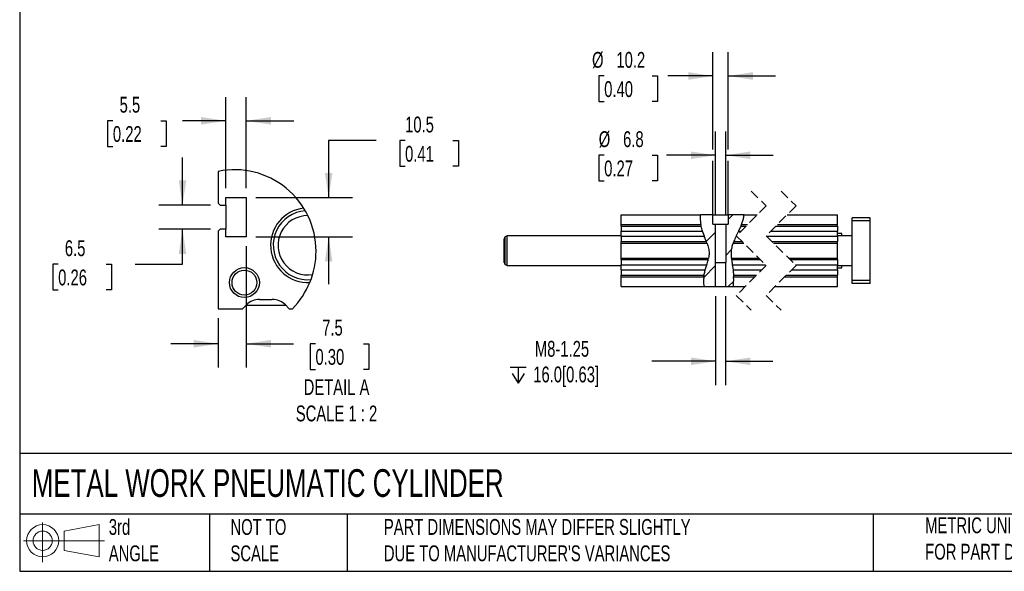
# Model space of a CAD drawing. Header units: millimetres. Extents: x 32 to 1365, y 32 to 1048.
# Tile 1 of 5: x 32 to 691, y 32 to 401. Entities that reach past the tile are written whole.
import ezdxf

# ---------------------------------------------------------------- set-up
doc = ezdxf.new("R2010")
doc.units = ezdxf.units.MM
doc.header["$LTSCALE"] = 5
doc.linetypes.add('SLD-Dashed', pattern=[1.905, 1.27, -0.635])
doc.linetypes.add('SLD-Solid', pattern=[0])
doc.layers.add('DIMENSIONS', color=140, linetype='SLD-Solid', lineweight=25)
doc.layers.add('TEXT', color=140, linetype='SLD-Solid', lineweight=25)
doc.layers.add('HATCH', color=6, linetype='SLD-Solid')
doc.layers.add('SLD-DEFPOINTS', color=7, linetype='Continuous')
doc.styles.add('SLDTEXTSTYLE0', font='TXT', dxfattribs={"width": 0.7})
doc.dimstyles.new('SLDDIMSTYLE0', dxfattribs={"dimtxt": 10.790039, "dimasz": 16.51, "dimexe": 0, "dimexo": 0.0625, "dimgap": 2.69751, "dimtad": 0, "dimtih": 1, "dimtoh": 1, "dimrnd": 1e-09, "dimzin": 12, "dimdsep": 46, "dimtxsty": 'SLDTEXTSTYLE0', "dimsah": 1, "dimcen": 0.09, "dimadec": 0, "dimazin": 3, "dimtfac": 1, "dimtmove": 0, "dimatfit": 0, "dimfxl": 0, "dimfrac": 2, "dimtolj": 1, "dimtzin": 12, "dimarcsym": 0})
doc.dimstyles.new('SLDDIMSTYLE7', dxfattribs={"dimtxt": 10.790039, "dimasz": 16.51, "dimexe": 0, "dimexo": 0.0625, "dimgap": 2.69751, "dimtad": 0, "dimtih": 1, "dimtoh": 1, "dimlfac": 0.4, "dimrnd": 1e-09, "dimzin": 12, "dimdsep": 46, "dimtxsty": 'SLDTEXTSTYLE0', "dimsah": 1, "dimcen": 0.09, "dimadec": 0, "dimazin": 3, "dimtfac": 1, "dimtmove": 0, "dimatfit": 0, "dimfxl": 0, "dimfrac": 2, "dimtolj": 1, "dimtzin": 12, "dimarcsym": 0})

# ---------------------------------------------------------------- blocks, each defined once
blk = doc.blocks.new('Block11')
at = {"color": 7, "linetype": 'SLD-Solid', "lineweight": 18}
for p, q in [((12.94, 26.55), (12.94, 0)), ((27.4, 20.84), (50.88, 25.16)), ((27.4, 7.98), (27.4, 20.84)), ((50.88, 25.16), (50.88, 3.66)), ((0, 14.41), (54.37, 14.41)), ((27.4, 7.98), (50.88, 3.66))]:
    blk.add_line(p, q, dxfattribs=at)
for radius in [10.75, 6.43]:
    blk.add_circle((12.94, 14.41), radius, dxfattribs=at)
blk = doc.blocks.new('Block12')
at = {"layer": 'SLD-DEFPOINTS'}
blk.add_blockref('Block11', (0, 0), dxfattribs=at)
blk = doc.blocks.new('SW_SYMBOL_HOLE_DEPTH')
at = {"layer": 'DIMENSIONS', "color": 0}
for p, q in [((0, 4375), (4000, 4375)), ((500, 2775), (2000, 375)), ((2000, 4375), (2000, 375)), ((3500, 2775), (2000, 375))]:
    blk.add_line(p, q, dxfattribs=at)
blk = doc.blocks.new('_D_29')
at = {"layer": 'DIMENSIONS'}
for p, q in [((497.71, 215.84), (497.71, 156.32)), ((504.36, 215.84), (504.36, 156.32)), ((497.71, 172.19), (454.94, 172.19)), ((504.36, 172.19), (536.11, 172.19))]:
    blk.add_line(p, q, dxfattribs=at)
for points in [[(497.71, 172.19), (481.2, 174.73), (481.2, 169.65)], [(504.36, 172.19), (520.87, 169.65), (520.87, 174.73)]]:
    blk.add_solid(points, dxfattribs=at)
at = {"layer": 'DIMENSIONS', "xscale": 0.002688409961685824, "yscale": 0.002688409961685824, "zscale": 0.002688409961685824}
blk.add_blockref('SW_SYMBOL_HOLE_DEPTH', (360.15, 156.47), dxfattribs=at)
at = {"layer": 'DIMENSIONS', "char_height": 10.583, "attachment_point": 1, "style": 'SLDTEXTSTYLE0'}
for s, insert in [('M8-1.25', (376.67, 185.84)), ('16.0[0.63]', (375.58, 168.69))]:
    blk.add_mtext(s, dxfattribs=dict(at, insert=insert))
blk = doc.blocks.new('_D_30')
at = {"layer": 'DIMENSIONS'}
for p, q in [((497.63, 270.34), (497.63, 325.86)), ((504.43, 270.34), (504.43, 325.86)), ((423.1, 309.98), (419.48, 309.98)), ((419.48, 309.98), (419.48, 292.83)), ((455.17, 309.98), (458.79, 309.98)), ((458.79, 309.98), (458.79, 292.83)), ((497.63, 309.98), (464.83, 309.98)), ((504.43, 309.98), (536.18, 309.98)), ((419.48, 292.83), (423.1, 292.83)), ((458.79, 292.83), (455.17, 292.83))]:
    blk.add_line(p, q, dxfattribs=at)
for points in [[(497.63, 309.98), (481.12, 312.52), (481.12, 307.44)], [(504.43, 309.98), (520.94, 307.44), (520.94, 312.52)]]:
    blk.add_solid(points, dxfattribs=at)
at = {"layer": 'DIMENSIONS', "char_height": 10.583, "attachment_point": 1, "style": 'SLDTEXTSTYLE0'}
for s, insert in [('%%c', (419.44, 326.04)), ('6.8', (435.74, 326.04)), ('0.27', (423.1, 306.48))]:
    blk.add_mtext(s, dxfattribs=dict(at, insert=insert))
blk = doc.blocks.new('_D_31')
at = {"layer": 'DIMENSIONS'}
for p, q in [((495.93, 313.79), (495.93, 378.88)), ((506.13, 313.79), (506.13, 378.88)), ((423.1, 363.01), (419.48, 363.01)), ((419.48, 363.01), (419.48, 345.86)), ((455.17, 363.01), (458.79, 363.01)), ((458.79, 363.01), (458.79, 345.86)), ((495.93, 363.01), (465.73, 363.01)), ((506.13, 363.01), (537.88, 363.01)), ((419.48, 345.86), (423.1, 345.86)), ((458.79, 345.86), (455.17, 345.86)), ((495.93, 270.34), (495.93, 306.17)), ((506.13, 270.34), (506.13, 306.17))]:
    blk.add_line(p, q, dxfattribs=at)
for points in [[(495.93, 363.01), (479.42, 365.55), (479.42, 360.47)], [(506.13, 363.01), (522.64, 360.47), (522.64, 365.55)]]:
    blk.add_solid(points, dxfattribs=at)
at = {"layer": 'DIMENSIONS', "char_height": 10.583, "attachment_point": 1, "style": 'SLDTEXTSTYLE0'}
for s, insert in [('%%c', (414.96, 379.07)), ('10.2', (431.25, 379.07)), ('0.40', (423.1, 359.5))]:
    blk.add_mtext(s, dxfattribs=dict(at, insert=insert))
blk = doc.blocks.new('SW_HATCH_0')
at = {"layer": 'HATCH', "color": 0}
for p, q in [((0, 0), (-3.14, -3.14)), ((-11.64, -11.64), (-17.82, -17.82)), ((-0.85, -23.3), (-4.84, -27.29)), ((-11.56, -34.01), (-19.54, -41.99)), ((0.52, -44.38), (-3.1, -48))]:
    blk.add_line(p, q, dxfattribs=at)
blk = doc.blocks.new('_D_32')
at = {"layer": 'DIMENSIONS'}
for p, q in [((140.77, 276.7), (140.77, 308.45)), ((159.61, 276.7), (124.89, 276.7)), ((159.61, 260.45), (124.89, 260.45)), ((140.77, 237.06), (140.77, 260.45)), ((57.51, 237.06), (53.88, 237.06)), ((53.88, 237.06), (53.88, 219.91)), ((89.57, 237.06), (93.19, 237.06)), ((93.19, 237.06), (93.19, 219.91)), ((109.02, 237.06), (140.77, 237.06)), ((53.88, 219.91), (57.51, 219.91)), ((93.19, 219.91), (89.57, 219.91))]:
    blk.add_line(p, q, dxfattribs=at)
for points in [[(140.77, 276.7), (143.31, 293.21), (138.23, 293.21)], [(140.77, 260.45), (138.23, 243.94), (143.31, 243.94)]]:
    blk.add_solid(points, dxfattribs=at)
at = {"layer": 'DIMENSIONS', "char_height": 10.583, "attachment_point": 1, "style": 'SLDTEXTSTYLE0'}
for s, insert in [('6.5', (61.99, 253.12)), ('0.26', (57.51, 233.55))]:
    blk.add_mtext(s, dxfattribs=dict(at, insert=insert))
blk = doc.blocks.new('_D_33')
at = {"layer": 'DIMENSIONS'}
for p, q in [((169.71, 288.05), (169.71, 348.89)), ((183.46, 288.05), (183.46, 348.89)), ((94.15, 333.02), (90.53, 333.02)), ((90.53, 333.02), (90.53, 315.87)), ((126.22, 333.02), (129.84, 333.02)), ((129.84, 333.02), (129.84, 315.87)), ((169.71, 333.02), (140.84, 333.02)), ((183.46, 333.02), (215.21, 333.02)), ((90.53, 315.87), (94.15, 315.87)), ((129.84, 315.87), (126.22, 315.87))]:
    blk.add_line(p, q, dxfattribs=at)
for points in [[(169.71, 333.02), (153.2, 335.56), (153.2, 330.48)], [(183.46, 333.02), (199.97, 330.48), (199.97, 335.56)]]:
    blk.add_solid(points, dxfattribs=at)
at = {"layer": 'DIMENSIONS', "char_height": 10.583, "attachment_point": 1, "style": 'SLDTEXTSTYLE0'}
for s, insert in [('5.5', (98.64, 349.07)), ('0.22', (94.15, 329.51))]:
    blk.add_mtext(s, dxfattribs=dict(at, insert=insert))
blk = doc.blocks.new('_D_34')
at = {"layer": 'DIMENSIONS'}
for p, q in [((270.34, 319.76), (238.59, 319.76)), ((238.59, 319.76), (238.59, 281.7)), ((289.79, 319.76), (286.17, 319.76)), ((286.17, 319.76), (286.17, 302.61)), ((321.85, 319.76), (325.48, 319.76)), ((325.48, 319.76), (325.48, 302.61)), ((286.17, 302.61), (289.79, 302.61)), ((325.48, 302.61), (321.85, 302.61)), ((189.81, 281.7), (254.47, 281.7)), ((189.81, 255.45), (254.47, 255.45)), ((238.59, 255.45), (238.59, 223.7))]:
    blk.add_line(p, q, dxfattribs=at)
for points in [[(238.59, 281.7), (241.13, 298.21), (236.05, 298.21)], [(238.59, 255.45), (236.05, 238.94), (241.13, 238.94)]]:
    blk.add_solid(points, dxfattribs=at)
at = {"layer": 'DIMENSIONS', "char_height": 10.583, "attachment_point": 1, "style": 'SLDTEXTSTYLE0'}
for s, insert in [('10.5', (289.79, 335.82)), ('0.41', (289.79, 316.25))]:
    blk.add_mtext(s, dxfattribs=dict(at, insert=insert))
blk = doc.blocks.new('_D_35')
at = {"layer": 'DIMENSIONS'}
for p, q in [((183.46, 249.1), (183.46, 168.04)), ((164.71, 200.98), (164.71, 168.04)), ((164.71, 183.91), (132.96, 183.91)), ((183.46, 183.91), (215.17, 183.91)), ((229.79, 183.91), (226.17, 183.91)), ((226.17, 183.91), (226.17, 166.76)), ((261.85, 183.91), (265.48, 183.91)), ((265.48, 183.91), (265.48, 166.76)), ((226.17, 166.76), (229.79, 166.76)), ((265.48, 166.76), (261.85, 166.76))]:
    blk.add_line(p, q, dxfattribs=at)
for points in [[(164.71, 183.91), (148.2, 186.45), (148.2, 181.37)], [(183.46, 183.91), (199.97, 181.37), (199.97, 186.45)]]:
    blk.add_solid(points, dxfattribs=at)
at = {"layer": 'DIMENSIONS', "char_height": 10.583, "attachment_point": 1, "style": 'SLDTEXTSTYLE0'}
for s, insert in [('7.5', (234.28, 199.97)), ('0.30', (229.79, 180.41))]:
    blk.add_mtext(s, dxfattribs=dict(at, insert=insert))

msp = doc.modelspace()

# ---------------------------------------------------------------- linework, layer by layer
for p, q in [((164.714, 299.211), (164.714, 277.951)), ((164.714, 277.951), (165.964, 276.701)), ((169.714, 281.701), (183.464, 281.701)), ((169.714, 276.701), (169.714, 281.701)), ((183.464, 281.701), (183.464, 255.451)), ((165.964, 276.701), (169.714, 276.701)), ((169.714, 276.701), (169.714, 260.451)), ((434.534, 263.694), (434.534, 270.194)), ((434.534, 270.194), (487.48, 270.194)), ((495.934, 270.194), (487.48, 270.194)), ((495.934, 263.994), (495.934, 270.194)), ((495.934, 270.194), (506.134, 270.194)), ((495.934, 263.994), (497.634, 263.994)), ((497.634, 238.194), (497.634, 263.994)), ((497.634, 263.994), (504.434, 263.994)), ((504.434, 263.994), (504.434, 238.194)), ((504.434, 263.994), (506.134, 263.994)), ((506.134, 270.194), (506.134, 263.994)), ((516.782, 270.194), (506.134, 270.194)), ((516.782, 270.194), (525.612, 270.194)), ((545.612, 270.194), (579.209, 270.194)), ((579.209, 263.694), (579.209, 270.194)), ((601.209, 268.194), (589.209, 268.194)), ((589.209, 266.194), (589.209, 268.194)), ((601.209, 266.194), (589.209, 266.194)), ((589.209, 226.194), (589.209, 266.194)), ((601.209, 266.194), (601.209, 268.194)), ((601.209, 226.194), (601.209, 266.194)), ((165.964, 260.451), (164.714, 259.201)), ((164.714, 259.201), (164.714, 207.326)), ((169.714, 260.451), (165.964, 260.451)), ((169.714, 255.451), (169.714, 260.451)), ((434.534, 263.694), (487.799, 263.694)), ((434.534, 262.658), (434.534, 263.694)), ((434.534, 262.658), (488.005, 262.658)), ((434.534, 262.658), (434.534, 259.123)), ((434.534, 259.123), (488.959, 259.123)), ((434.534, 255.765), (434.534, 259.123)), ((488.005, 262.658), (487.799, 263.694)), ((490.155, 255.765), (488.959, 259.123)), ((512.949, 259.123), (511.557, 256.139)), ((512.949, 259.123), (514.541, 259.123)), ((515.003, 263.694), (514.565, 262.658)), ((514.565, 262.658), (518.077, 262.658)), ((515.003, 263.694), (519.112, 263.694)), ((534.541, 259.123), (579.209, 259.123)), ((538.077, 262.658), (579.209, 262.658)), ((539.112, 263.694), (579.209, 263.694)), ((579.209, 262.658), (579.209, 263.694)), ((579.209, 262.658), (579.209, 259.123)), ((579.209, 255.765), (579.209, 259.123)), ((582.209, 257.694), (579.209, 257.694)), ((582.209, 256.194), (582.209, 257.694)), ((183.464, 255.451), (169.714, 255.451)), ((356.034, 238.215), (356.034, 254.173)), ((358.034, 256.194), (356.784, 255.472)), ((356.784, 236.916), (356.784, 255.472)), ((434.534, 256.194), (358.034, 256.194)), ((358.034, 236.194), (358.034, 256.194)), ((434.534, 255.765), (490.155, 255.765)), ((434.534, 255.765), (434.534, 252.23)), ((434.534, 251.194), (434.534, 252.23)), ((434.534, 252.23), (491.515, 252.23)), ((434.534, 241.194), (434.534, 251.194)), ((434.534, 251.194), (491.892, 251.194)), ((491.892, 251.194), (491.515, 252.23)), ((509.889, 252.23), (509.511, 251.194)), ((509.511, 251.194), (516.518, 251.194)), ((509.889, 252.23), (515.476, 252.23)), ((511.552, 256.129), (511.383, 255.765)), ((511.383, 255.765), (511.919, 255.765)), ((531.919, 255.765), (579.209, 255.765)), ((535.476, 252.23), (579.209, 252.23)), ((536.518, 251.194), (579.209, 251.194)), ((589.209, 256.194), (579.209, 256.194)), ((579.209, 255.765), (579.209, 252.23)), ((579.209, 251.194), (579.209, 252.23)), ((579.209, 241.194), (579.209, 251.194)), ((434.534, 241.194), (493.017, 241.194)), ((434.534, 240.158), (434.534, 241.194)), ((434.534, 240.158), (492.782, 240.158)), ((434.534, 240.158), (434.534, 236.623)), ((492.782, 240.158), (493.017, 241.194)), ((497.634, 238.194), (497.71, 238.194)), ((497.71, 222.194), (497.71, 238.194)), ((497.71, 238.194), (504.357, 238.194)), ((504.357, 238.194), (504.357, 222.194)), ((504.357, 238.194), (504.434, 238.194)), ((508.323, 241.194), (526.581, 241.194)), ((508.323, 241.194), (508.423, 240.158)), ((508.423, 240.158), (527.623, 240.158)), ((546.581, 241.194), (579.209, 241.194)), ((547.623, 240.158), (579.209, 240.158)), ((579.209, 240.158), (579.209, 241.194)), ((579.209, 240.158), (579.209, 236.623)), ((356.784, 236.916), (358.034, 236.194)), ((358.034, 236.194), (434.534, 236.194)), ((434.534, 236.623), (491.744, 236.623)), ((434.534, 233.265), (434.534, 236.623)), ((434.534, 233.265), (490.728, 233.265)), ((434.534, 233.265), (434.534, 229.73)), ((490.728, 233.265), (491.744, 236.623)), ((508.883, 236.623), (531.181, 236.623)), ((508.883, 236.623), (509.341, 233.265)), ((509.341, 233.265), (528.558, 233.265)), ((548.558, 233.265), (579.209, 233.265)), ((551.181, 236.623), (579.209, 236.623)), ((579.209, 233.265), (579.209, 236.623)), ((579.209, 236.194), (589.209, 236.194)), ((579.209, 234.694), (582.209, 234.694)), ((579.209, 233.265), (579.209, 229.73)), ((582.209, 234.694), (582.209, 236.194)), ((434.534, 229.73), (489.942, 229.73)), ((434.534, 228.694), (434.534, 229.73)), ((434.534, 222.194), (434.534, 228.694)), ((434.534, 228.694), (489.791, 228.694)), ((489.791, 228.694), (489.942, 229.73)), ((509.685, 229.73), (525.023, 229.73)), ((509.685, 229.73), (509.746, 228.694)), ((509.746, 228.694), (523.987, 228.694)), ((543.987, 228.694), (579.209, 228.694)), ((545.023, 229.73), (579.209, 229.73)), ((579.209, 228.694), (579.209, 229.73)), ((579.209, 222.194), (579.209, 228.694)), ((601.209, 226.194), (589.209, 226.194)), ((589.209, 224.194), (589.209, 226.194)), ((601.209, 224.194), (589.209, 224.194)), ((601.209, 224.194), (601.209, 226.194)), ((434.534, 222.194), (489.965, 222.194)), ((489.965, 222.194), (497.71, 222.194)), ((497.71, 222.194), (504.357, 222.194)), ((504.357, 222.194), (509.495, 222.194)), ((509.495, 222.194), (517.487, 222.194)), ((537.487, 222.194), (579.209, 222.194)), ((192.392, 213.576), (200.787, 213.576)), ((164.714, 207.326), (180.964, 207.326)), ((180.964, 207.326), (183.553, 209.915)), ((183.464, 209.826), (209.714, 209.826)), ((209.625, 209.915), (212.214, 207.326)), ((212.214, 207.326), (214.346, 207.326))]:
    msp.add_line(p, q)
at = {"color": 7, "linetype": 'SLD-Dashed', "lineweight": 18}
for p, q in [((521.55, 286.069), (531.55, 276.132)), ((541.55, 286.069), (551.55, 276.132)), ((531.55, 276.132), (511.55, 256.132)), ((551.55, 276.132), (531.55, 256.132)), ((511.55, 256.132), (531.55, 236.257)), ((531.55, 256.132), (551.55, 236.257)), ((531.55, 236.257), (511.55, 216.257)), ((551.55, 236.257), (531.55, 216.257)), ((511.55, 216.257), (521.55, 206.319)), ((531.55, 216.257), (541.55, 206.319))]:
    msp.add_line(p, q, dxfattribs=at)
for radius in [10, 8.309]:
    msp.add_circle((182.214, 224.826), radius)
for centre, radius, start, end in [((224.679, 249.798), 24.962, 96.316065, 273.095068), ((224.607, 249.82), 23.089, 94.034917, 275.441186), ((224.623, 249.807), 19.857, 89.871201, 279.57301), ((357.534, 254.173), 1.5, 120.000784, 179.998885), ((357.534, 238.215), 1.5, 180.001115, 239.999216), ((192.392, 201.076), 12.5, 89.999957, 135.000077), ((200.787, 201.076), 12.5, 44.999923, 90.000043)]:
    msp.add_arc(centre, radius, start, end)
for points, knots in [([(487.48, 270.194), (487.422, 269.361), (487.269, 267.187), (487.597, 265.027), (487.799, 263.694)], [0, 0, 0, 0, 0.3828141, 1, 1, 1, 1]), ([(515.003, 263.694), (515.328, 264.528), (515.955, 266.133), (516.573, 268.313), (516.723, 269.665), (516.782, 270.194)], [0, 0, 0, 0, 0.397217, 0.7642133, 1, 1, 1, 1]), ([(488.959, 259.123), (488.787, 259.68), (488.462, 260.733), (488.166, 261.919), (488.03, 262.542), (488.005, 262.658)], [0, 0, 0, 0, 0.477619, 0.9022791, 1, 1, 1, 1]), ([(514.565, 262.658), (514.354, 262.18), (513.901, 261.153), (513.352, 259.979), (513.023, 259.279), (512.949, 259.123)], [0, 0, 0, 0, 0.4032295, 0.8665645, 1, 1, 1, 1]), ([(491.515, 252.23), (491.335, 252.703), (490.947, 253.725), (490.486, 254.9), (490.215, 255.606), (490.155, 255.765)], [0, 0, 0, 0, 0.4013297, 0.8652919, 1, 1, 1, 1]), ([(491.892, 251.194), (492.261, 250.084), (492.98, 247.917), (493.523, 244.516), (493.186, 242.301), (493.017, 241.194)], [0, 0, 0, 0, 0.3443265, 0.6721619, 1, 1, 1, 1]), ([(508.323, 241.194), (508.25, 242.689), (508.131, 245.099), (508.639, 248.462), (509.214, 250.264), (509.511, 251.194)], [0, 0, 0, 0, 0.4414946, 0.7114956, 1, 1, 1, 1]), ([(511.383, 255.765), (511.121, 255.181), (510.628, 254.08), (510.144, 252.896), (509.915, 252.298), (509.889, 252.23)], [0, 0, 0, 0, 0.4997861, 0.9428733, 1, 1, 1, 1]), ([(491.744, 236.623), (491.923, 237.189), (492.26, 238.258), (492.6, 239.439), (492.755, 240.054), (492.782, 240.158)], [0, 0, 0, 0, 0.4833314, 0.9122916, 1, 1, 1, 1]), ([(508.423, 240.158), (508.475, 239.701), (508.589, 238.707), (508.754, 237.53), (508.857, 236.808), (508.883, 236.623)], [0, 0, 0, 0, 0.3871763, 0.8423986, 1, 1, 1, 1]), ([(489.942, 229.73), (490.022, 230.185), (490.198, 231.173), (490.48, 232.349), (490.675, 233.068), (490.728, 233.265)], [0, 0, 0, 0, 0.38269533, 0.83128791, 1, 1, 1, 1]), ([(509.341, 233.265), (509.405, 232.714), (509.527, 231.673), (509.631, 230.493), (509.676, 229.865), (509.685, 229.73)], [0, 0, 0, 0, 0.468818, 0.8850504, 1, 1, 1, 1]), ([(489.791, 228.694), (489.692, 227.617), (489.498, 225.516), (489.71, 223.329), (489.95, 222.261), (489.965, 222.194)], [0, 0, 0, 0, 0.4965848, 0.9685947, 1, 1, 1, 1]), ([(509.495, 222.194), (509.616, 223.254), (509.861, 225.414), (509.785, 227.587), (509.746, 228.694)], [0, 0, 0, 0, 0.4907789, 1, 1, 1, 1])]:
    msp.add_open_spline(points, degree=3, knots=knots)
at = {"layer": 'SLD-DEFPOINTS'}
for start, end in [(359.999995, 101.542907), (315.208769, 359.999994)]:
    msp.add_arc((175.63, 245.76), 54.554, start, end, dxfattribs=at)
at = {"layer": 'TEXT'}
for p, q in [((31.75, 1047.75), (31.75, 31.75)), ((1365.25, 110.631), (31.75, 110.631)), ((1365.25, 69.85), (31.75, 69.85)), ((158.75, 69.85), (158.75, 31.75)), ((251.058, 69.85), (251.058, 31.75)), ((603.232, 69.85), (603.232, 31.75)), ((31.75, 31.75), (1365.25, 31.75))]:
    msp.add_line(p, q, dxfattribs=at)

# ---------------------------------------------------------------- block references
at = {"layer": 'HATCH'}
msp.add_blockref('SW_HATCH_0', (509.274, 270.194), dxfattribs=at)
at = {"layer": 'SLD-DEFPOINTS'}
msp.add_blockref('Block12', (34.19, 37.769), dxfattribs=at)

# ---------------------------------------------------------------- texts
at = {"layer": 'TEXT', "style": 'SLDTEXTSTYLE0'}
for s, insert, char_height, attachment_point in [('DETAIL A^JSCALE 1 : 2', (243.876, 160.233), 10.58333, 2), ('METAL WORK PNEUMATIC CYLINDER', (39.829, 100.032), 18.52083, 1), ('3rd^JANGLE', (91.411, 66.688), 10.5833, 1), ('NOT TO^JSCALE', (172.876, 66.688), 10.58333, 1), ("PART DIMENSIONS MAY DIFFER SLIGHTLY ^JDUE TO MANUFACTURER'S VARIANCES", (275.596, 66.704), 10.58333, 1), ('METRIC UNITS USED ^JFOR PART DESIGN', (638.022, 67.779), 10.58333, 1)]:
    msp.add_mtext(s, dxfattribs=dict(at, insert=insert, char_height=char_height, attachment_point=attachment_point))

# ---------------------------------------------------------------- dimensions: what is measured, and where the dimension line sits
at = {"layer": 'DIMENSIONS'}
for base, p1, p2, text, picture, middle in [((506.134, 363.007), (495.934, 263.994), (506.134, 263.994), '%%c<>', '_D_31', (439.134, 363.007)), ((504.434, 309.982), (497.634, 263.994), (504.434, 263.994), '%%c<>', '_D_30', (439.134, 309.982)), ((497.71, 172.194), (504.357, 222.194), (497.71, 222.194), 'M8-1.25\\P{\\fGDT;x}16.0[0.63]', '_D_29', (406.338, 172.194))]:
    dim = msp.add_linear_dim(base=base, p1=p1, p2=p2, text=text, dimstyle='SLDDIMSTYLE0', dxfattribs=at)
    dim.commit()
    dim.dimension.update_dxf_attribs({"geometry": picture, "text_midpoint": middle, "dimtype": 160})
for base, p1, p2, picture, middle in [((183.464, 333.015), (169.714, 281.701), (183.464, 281.701), '_D_33', (110.184, 333.015)), ((164.714, 183.913), (183.464, 255.451), (164.714, 207.326), '_D_35', (245.822, 183.913))]:
    dim = msp.add_linear_dim(base=base, p1=p1, p2=p2, dimstyle='SLDDIMSTYLE7', dxfattribs=at)
    dim.commit()
    dim.dimension.update_dxf_attribs({"geometry": picture, "text_midpoint": middle, "dimtype": 160})
for base, p1, p2, picture, middle in [((238.592, 255.451), (183.464, 281.701), (183.464, 255.451), '_D_34', (238.592, 319.76)), ((140.767, 276.701), (165.964, 260.451), (165.964, 276.701), '_D_32', (140.767, 237.061))]:
    dim = msp.add_linear_dim(base=base, p1=p1, p2=p2, angle=90, dimstyle='SLDDIMSTYLE7', dxfattribs=at)
    dim.commit()
    dim.dimension.update_dxf_attribs({"geometry": picture, "text_midpoint": middle, "dimtype": 160})

doc.saveas('drawing.dxf')
